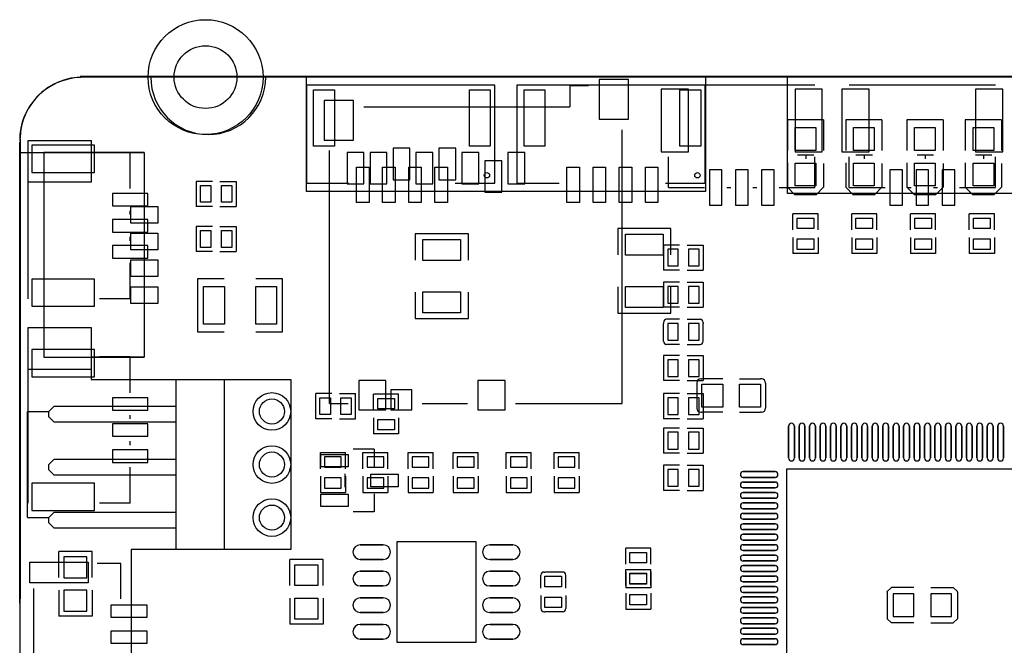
# Model space of a CAD drawing. Extents: x 1330 to 4875, y 412 to 2598.
# Tile 3 of 5: x 1330 to 3184, y 1419 to 2598. Entities that reach past the tile are written whole.
import ezdxf

# ---------------------------------------------------------------- set-up
doc = ezdxf.new("R2010")
doc.units = 9
doc.layers.get('0').update_dxf_attribs({"color": 5})
doc.layers.add('图层1', color=255, linetype='Continuous')

msp = doc.modelspace()

# ---------------------------------------------------------------- linework, layer by layer
at = {"color": 0}
for points in [[(1443.813, 2491.941), (1443.813, 2491.941), (4753.813, 2491.941)], [(1331.1029, 629.0434), (1331.1029, 629.0434), (1330.1029, 2367.1694)]]:
    msp.add_lwpolyline(points, dxfattribs=at)
for points in [[(4760, 2490), (4760, 2490), (1450, 2490)], [(2150, 2290), (2225, 2290), (2225, 2475), (1870, 2475), (1870, 2290), (1950, 2290)], [(2546.338, 2290), (2621.338, 2290), (2621.338, 2475), (2266.338, 2475), (2266.338, 2290), (2346.338, 2290)], [(2366.139, 2473.594), (2366.139, 2473.594), (2366.139, 2434.224)], [(2401.572, 2473.594), (2401.572, 2473.594), (2366.139, 2473.594)], [(2827.793, 2474.923), (2827.793, 2474.923), (2552.2, 2474.923)], [(3167.793, 2474.923), (3167.793, 2474.923), (2892.2, 2474.923)], [(1978.343, 2434.224), (1978.343, 2434.224), (2366.139, 2434.224)], [(2776, 2409.5), (2776, 2409.5), (2776, 2351.5)], [(2844, 2409.5), (2844, 2409.5), (2776, 2409.5)], [(2844, 2409.5), (2844, 2409.5), (2844, 2351.5)], [(2886, 2409.5), (2886, 2409.5), (2886, 2351.5)], [(2954, 2409.5), (2954, 2409.5), (2886, 2409.5)], [(2954, 2409.5), (2954, 2409.5), (2954, 2351.5)], [(3001, 2409.5), (3001, 2409.5), (3001, 2351.5)], [(3069, 2409.5), (3069, 2409.5), (3001, 2409.5)], [(3069, 2409.5), (3069, 2409.5), (3069, 2351.5)], [(3111, 2409.5), (3111, 2409.5), (3111, 2351.5)], [(3179, 2409.5), (3179, 2409.5), (3111, 2409.5)], [(3179, 2409.5), (3179, 2409.5), (3179, 2351.5)], [(2464.564, 1875.169), (2464.564, 1875.169), (2464.564, 2390.917)], [(1330.968, 2372.473), (1330.968, 2372.473), (1330, 640)], [(1345.077, 2347.793), (1345.077, 2347.793), (1345.077, 2072.2)], [(1375.745, 2347.915), (1375.745, 2347.915), (1375.745, 1962.095)], [(1564.725, 2347.915), (1564.725, 2347.915), (1375.745, 2347.915)], [(1537.99, 2347.794), (1537.99, 2347.794), (1480.165, 2347.794)], [(1537.99, 2280.095), (1537.99, 2280.095), (1537.99, 2347.794)], [(1564.745, 2347.915), (1564.745, 2347.915), (1564.745, 1962.095)], [(1913.383, 1875.169), (1913.383, 1875.169), (1913.383, 2351.547)], [(2552.2, 2282.01), (2552.2, 2282.01), (2552.2, 2339.835)], [(2826, 2343), (2826, 2343), (2795, 2343)], [(2810.313, 2343), (2810.313, 2343), (2810.313, 2336.096)], [(2827.794, 2282.01), (2827.794, 2282.01), (2827.794, 2339.835)], [(2892.2, 2282.01), (2892.2, 2282.01), (2892.2, 2339.835)], [(2936, 2343), (2936, 2343), (2905, 2343)], [(2920.313, 2343), (2920.313, 2343), (2920.313, 2336.096)], [(3051, 2343), (3051, 2343), (3020, 2343)], [(3035.313, 2343), (3035.313, 2343), (3035.313, 2336.096)], [(3161, 2343), (3161, 2343), (3130, 2343)], [(3145.313, 2343), (3145.313, 2343), (3145.313, 2336.096)], [(3167.794, 2282.01), (3167.794, 2282.01), (3167.794, 2339.835)], [(2776, 2328.5), (2776, 2328.5), (2776, 2282.5)], [(2844, 2327.5), (2844, 2327.5), (2844, 2282.5)], [(2886, 2328.5), (2886, 2328.5), (2886, 2282.5)], [(2954, 2327.5), (2954, 2327.5), (2954, 2282.5)], [(3001, 2328.5), (3001, 2328.5), (3001, 2282.5)], [(3069, 2327.5), (3069, 2327.5), (3069, 2282.5)], [(3111, 2328.5), (3111, 2328.5), (3111, 2282.5)], [(3179, 2327.5), (3179, 2327.5), (3179, 2282.5)], [(1662.593, 2293.623), (1662.593, 2293.623), (1662.593, 2246.377)], [(1692.908, 2293.623), (1692.908, 2293.623), (1662.593, 2293.623)], [(1707.082, 2293.623), (1707.082, 2293.623), (1737.397, 2293.623)], [(1737.397, 2293.623), (1737.397, 2293.623), (1737.397, 2246.377)], [(2552.2, 2282.01), (2552.2, 2282.01), (2619.895, 2282.01)], [(2661.695, 2282.01), (2661.695, 2282.01), (2669.079, 2282.01)], [(2710.901, 2282.01), (2710.901, 2282.01), (2718.295, 2282.01)], [(2760.095, 2282.01), (2760.095, 2282.01), (2827.794, 2282.01)], [(2844, 2282.5), (2830, 2268.5), (2790, 2268.5), (2776, 2282.5)], [(2954, 2282.5), (2940, 2268.5), (2900, 2268.5), (2886, 2282.5)], [(2892.2, 2282.01), (2892.2, 2282.01), (2959.895, 2282.01)], [(3069, 2282.5), (3055, 2268.5), (3015, 2268.5), (3001, 2282.5)], [(3001.695, 2282.01), (3001.695, 2282.01), (3009.079, 2282.01)], [(3050.901, 2282.01), (3050.901, 2282.01), (3058.295, 2282.01)], [(3100.095, 2282.01), (3100.095, 2282.01), (3167.794, 2282.01)], [(3179, 2282.5), (3165, 2268.5), (3125, 2268.5), (3111, 2282.5)], [(1692.908, 2246.377), (1692.908, 2246.377), (1662.593, 2246.377)], [(1707.082, 2246.377), (1707.082, 2246.377), (1737.397, 2246.377)], [(1537.99, 2230.901), (1537.99, 2230.901), (1537.99, 2238.295)], [(2833.623, 2232.407), (2833.623, 2232.407), (2786.377, 2232.407)], [(2786.377, 2202.092), (2786.377, 2202.092), (2786.377, 2232.407)], [(2833.623, 2202.092), (2833.623, 2202.092), (2833.623, 2232.407)], [(2944.337, 2232.407), (2944.337, 2232.407), (2897.091, 2232.407)], [(2897.091, 2202.092), (2897.091, 2202.092), (2897.091, 2232.407)], [(2944.337, 2202.092), (2944.337, 2202.092), (2944.337, 2232.407)], [(3055.052, 2232.407), (3055.052, 2232.407), (3007.806, 2232.407)], [(3007.806, 2202.092), (3007.806, 2202.092), (3007.806, 2232.407)], [(3055.052, 2202.092), (3055.052, 2202.092), (3055.052, 2232.407)], [(3165.766, 2232.407), (3165.766, 2232.407), (3118.52, 2232.407)], [(3118.52, 2202.092), (3118.52, 2202.092), (3118.52, 2232.407)], [(3165.766, 2202.092), (3165.766, 2202.092), (3165.766, 2232.407)], [(1662.593, 2208.623), (1662.593, 2208.623), (1662.593, 2161.377)], [(1692.908, 2208.623), (1692.908, 2208.623), (1662.593, 2208.623)], [(1707.082, 2208.623), (1707.082, 2208.623), (1737.397, 2208.623)], [(1737.397, 2208.623), (1737.397, 2208.623), (1737.397, 2161.377)], [(1537.99, 2181.695), (1537.99, 2181.695), (1537.99, 2189.079)], [(2175, 2145), (2175, 2195), (2075, 2195), (2075, 2145)], [(2556.338, 2155), (2556.338, 2205), (2456.338, 2205), (2456.338, 2155)], [(2542.603, 2173.623), (2542.603, 2173.623), (2542.603, 2126.377)], [(2572.918, 2173.623), (2572.918, 2173.623), (2542.603, 2173.623)], [(2587.092, 2173.623), (2587.092, 2173.623), (2617.407, 2173.623)], [(2617.407, 2173.623), (2617.407, 2173.623), (2617.407, 2126.377)], [(2786.377, 2187.918), (2786.377, 2187.918), (2786.377, 2157.603)], [(2833.623, 2187.918), (2833.623, 2187.918), (2833.623, 2157.603)], [(2897.091, 2187.918), (2897.091, 2187.918), (2897.091, 2157.603)], [(2944.337, 2187.918), (2944.337, 2187.918), (2944.337, 2157.603)], [(3007.806, 2187.918), (3007.806, 2187.918), (3007.806, 2157.603)], [(3055.052, 2187.918), (3055.052, 2187.918), (3055.052, 2157.603)], [(3118.52, 2187.918), (3118.52, 2187.918), (3118.52, 2157.603)], [(3165.766, 2187.918), (3165.766, 2187.918), (3165.766, 2157.603)], [(1692.908, 2161.377), (1692.908, 2161.377), (1662.593, 2161.377)], [(1707.082, 2161.377), (1707.082, 2161.377), (1737.397, 2161.377)], [(2833.623, 2157.603), (2833.623, 2157.603), (2786.377, 2157.603)], [(2944.337, 2157.603), (2944.337, 2157.603), (2897.091, 2157.603)], [(3055.052, 2157.603), (3055.052, 2157.603), (3007.806, 2157.603)], [(3165.766, 2157.603), (3165.766, 2157.603), (3118.52, 2157.603)], [(1537.99, 2072.2), (1537.99, 2072.2), (1537.99, 2139.895)], [(2572.918, 2126.377), (2572.918, 2126.377), (2542.603, 2126.377)], [(2587.092, 2126.377), (2587.092, 2126.377), (2617.407, 2126.377)], [(1715, 2110), (1665, 2110), (1665, 2010), (1715, 2010)], [(1775, 2010), (1825, 2010), (1825, 2110), (1775, 2110)], [(2542.603, 2103.623), (2542.603, 2103.623), (2542.603, 2056.377)], [(2572.918, 2103.623), (2572.918, 2103.623), (2542.603, 2103.623)], [(2587.092, 2103.623), (2587.092, 2103.623), (2617.407, 2103.623)], [(2617.407, 2103.623), (2617.407, 2103.623), (2617.407, 2056.377)], [(2075, 2085), (2075, 2035), (2175, 2035), (2175, 2085)], [(2456.338, 2095), (2456.338, 2045), (2556.338, 2045), (2556.338, 2095)], [(1537.99, 2072.2), (1537.99, 2072.2), (1480.165, 2072.2)], [(2572.918, 2056.377), (2572.918, 2056.377), (2542.603, 2056.377)], [(2587.092, 2056.377), (2587.092, 2056.377), (2617.407, 2056.377)], [(2542.595, 2027.716), (2542.595, 2027.716), (2542.595, 2025.748)], [(2542.595, 1994.253), (2542.595, 1994.253), (2542.595, 2025.748)], [(2572.91, 2033.625), (2572.91, 2033.625), (2548.504, 2033.625)], [(2587.085, 2033.625), (2587.085, 2033.625), (2611.496, 2033.625)], [(2617.4, 2027.721), (2617.4, 2027.721), (2617.4, 2025.748)], [(2617.4, 1994.253), (2617.4, 1994.253), (2617.4, 2025.748)], [(2542.595, 1992.288), (2542.595, 1992.288), (2542.595, 1994.253)], [(2572.91, 1986.379), (2572.91, 1986.379), (2548.504, 1986.379)], [(2587.085, 1986.379), (2587.085, 1986.379), (2611.496, 1986.379)], [(2617.4, 1992.283), (2617.4, 1992.283), (2617.4, 1994.253)], [(1345.077, 1962.793), (1345.077, 1962.793), (1345.077, 1687.2)], [(1375.745, 1962.095), (1375.745, 1962.095), (1564.725, 1962.095)], [(1537.99, 1962.794), (1537.99, 1962.794), (1480.165, 1962.794)], [(1537.99, 1895.095), (1537.99, 1895.095), (1537.99, 1962.794)], [(2542.603, 1965.288), (2542.603, 1965.288), (2542.603, 1918.042)], [(2572.918, 1965.288), (2572.918, 1965.288), (2542.603, 1965.288)], [(2587.092, 1965.288), (2587.092, 1965.288), (2617.407, 1965.288)], [(2617.407, 1965.288), (2617.407, 1965.288), (2617.407, 1918.042)], [(1625, 1600), (1625, 1920), (1715, 1920), (1715, 1600)], [(2572.918, 1918.042), (2572.918, 1918.042), (2542.603, 1918.042)], [(2587.092, 1918.042), (2587.092, 1918.042), (2617.407, 1918.042)], [(2605.039, 1913.623), (2605.039, 1913.623), (2605.039, 1866.378)], [(2612.913, 1921.497), (2612.913, 1921.497), (2614.882, 1921.497)], [(2654.253, 1921.497), (2654.253, 1921.497), (2614.882, 1921.497)], [(2685.752, 1921.497), (2685.752, 1921.497), (2725.118, 1921.497)], [(2727.087, 1921.497), (2727.087, 1921.497), (2725.118, 1921.497)], [(2734.961, 1913.623), (2734.961, 1913.623), (2734.961, 1866.378)], [(1887.603, 1846.377), (1887.603, 1846.377), (1887.603, 1893.623)], [(1917.918, 1893.623), (1917.918, 1893.623), (1887.603, 1893.623)], [(1932.092, 1893.623), (1932.092, 1893.623), (1962.407, 1893.623)], [(1962.407, 1846.377), (1962.407, 1846.377), (1962.407, 1893.623)], [(2043.623, 1892.407), (2043.623, 1892.407), (1996.377, 1892.407)], [(1996.377, 1862.092), (1996.377, 1862.092), (1996.377, 1892.407)], [(2043.623, 1862.092), (2043.623, 1862.092), (2043.623, 1892.407)], [(2542.603, 1893.623), (2542.603, 1893.623), (2542.603, 1846.377)], [(2572.918, 1893.623), (2572.918, 1893.623), (2542.603, 1893.623)], [(2587.092, 1893.623), (2587.092, 1893.623), (2617.407, 1893.623)], [(2617.407, 1893.623), (2617.407, 1893.623), (2617.407, 1846.377)], [(1913.383, 1875.169), (1913.383, 1875.169), (1948.816, 1875.169)], [(2088.186, 1875.169), (2088.186, 1875.169), (2173.225, 1875.169)], [(2263.776, 1875.169), (2263.776, 1875.169), (2464.564, 1875.169)], [(1345, 1660), (1345, 1860), (1385, 1860)], [(1625, 1840), (1395, 1840), (1385, 1850), (1385, 1860), (1395, 1870), (1625, 1870)], [(2612.914, 1858.503), (2612.914, 1858.503), (2614.882, 1858.503)], [(2654.253, 1858.503), (2654.253, 1858.503), (2614.882, 1858.503)], [(2685.752, 1858.503), (2685.752, 1858.503), (2725.118, 1858.503)], [(2727.086, 1858.503), (2727.086, 1858.503), (2725.118, 1858.503)], [(1537.99, 1845.901), (1537.99, 1845.901), (1537.99, 1853.295)], [(1917.918, 1846.377), (1917.918, 1846.377), (1887.603, 1846.377)], [(1932.092, 1846.377), (1932.092, 1846.377), (1962.407, 1846.377)], [(1996.377, 1847.918), (1996.377, 1847.918), (1996.377, 1817.603)], [(2043.623, 1847.918), (2043.623, 1847.918), (2043.623, 1817.603)], [(2572.918, 1846.377), (2572.918, 1846.377), (2542.603, 1846.377)], [(2587.092, 1846.377), (2587.092, 1846.377), (2617.407, 1846.377)], [(2043.623, 1817.603), (2043.623, 1817.603), (1996.377, 1817.603)], [(2542.603, 1828.623), (2542.603, 1828.623), (2542.603, 1781.377)], [(2572.918, 1828.623), (2572.918, 1828.623), (2542.603, 1828.623)], [(2587.092, 1828.623), (2587.092, 1828.623), (2617.407, 1828.623)], [(2617.407, 1828.623), (2617.407, 1828.623), (2617.407, 1781.377)], [(1537.99, 1796.695), (1537.99, 1796.695), (1537.99, 1804.079)], [(1896.377, 1782.407), (1896.377, 1782.407), (1943.623, 1782.407)], [(1896.377, 1752.092), (1896.377, 1752.092), (1896.377, 1782.407)], [(1943.623, 1752.092), (1943.623, 1752.092), (1943.623, 1782.407)], [(1997.559, 1789.055), (1997.559, 1789.055), (1958.188, 1789.055)], [(1976.377, 1782.407), (1976.377, 1782.407), (2023.623, 1782.407)], [(1976.377, 1752.092), (1976.377, 1752.092), (1976.377, 1782.407)], [(1997.559, 1789.055), (1997.559, 1789.055), (1997.559, 1755.039)], [(2023.623, 1752.092), (2023.623, 1752.092), (2023.623, 1782.407)], [(2061.377, 1782.407), (2061.377, 1782.407), (2108.623, 1782.407)], [(2061.377, 1752.092), (2061.377, 1752.092), (2061.377, 1782.407)], [(2108.623, 1752.092), (2108.623, 1752.092), (2108.623, 1782.407)], [(2146.377, 1782.407), (2146.377, 1782.407), (2193.623, 1782.407)], [(2146.377, 1752.092), (2146.377, 1752.092), (2146.377, 1782.407)], [(2193.623, 1752.092), (2193.623, 1752.092), (2193.623, 1782.407)], [(2246.377, 1782.407), (2246.377, 1782.407), (2293.623, 1782.407)], [(2246.377, 1752.092), (2246.377, 1752.092), (2246.377, 1782.407)], [(2293.623, 1752.092), (2293.623, 1752.092), (2293.623, 1782.407)], [(2336.377, 1782.407), (2336.377, 1782.407), (2383.623, 1782.407)], [(2336.377, 1752.092), (2336.377, 1752.092), (2336.377, 1782.407)], [(2383.623, 1752.092), (2383.623, 1752.092), (2383.623, 1782.407)], [(2572.918, 1781.377), (2572.918, 1781.377), (2542.603, 1781.377)], [(2587.092, 1781.377), (2587.092, 1781.377), (2617.407, 1781.377)], [(1625, 1740), (1395, 1740), (1385, 1750), (1385, 1760), (1395, 1770), (1625, 1770)], [(1537.99, 1687.2), (1537.99, 1687.2), (1537.99, 1754.895)], [(2542.603, 1758.623), (2542.603, 1758.623), (2542.603, 1711.377)], [(2572.918, 1758.623), (2572.918, 1758.623), (2542.603, 1758.623)], [(2587.092, 1758.623), (2587.092, 1758.623), (2617.407, 1758.623)], [(2617.407, 1758.623), (2617.407, 1758.623), (2617.407, 1711.377)], [(1896.377, 1737.918), (1896.377, 1737.918), (1896.377, 1707.603)], [(1942.441, 1742.361), (1942.441, 1742.361), (1942.441, 1717.639)], [(1943.623, 1737.918), (1943.623, 1737.918), (1943.623, 1707.603)], [(1976.377, 1737.918), (1976.377, 1737.918), (1976.377, 1707.603)], [(2023.623, 1737.918), (2023.623, 1737.918), (2023.623, 1707.603)], [(2061.377, 1737.918), (2061.377, 1737.918), (2061.377, 1707.603)], [(2108.623, 1737.918), (2108.623, 1737.918), (2108.623, 1707.603)], [(2146.377, 1737.918), (2146.377, 1737.918), (2146.377, 1707.603)], [(2193.623, 1737.918), (2193.623, 1737.918), (2193.623, 1707.603)], [(2246.377, 1737.918), (2246.377, 1737.918), (2246.377, 1707.603)], [(2293.623, 1737.918), (2293.623, 1737.918), (2293.623, 1707.603)], [(2336.377, 1737.918), (2336.377, 1737.918), (2336.377, 1707.603)], [(2383.623, 1737.918), (2383.623, 1737.918), (2383.623, 1707.603)], [(1896.377, 1707.603), (1896.377, 1707.603), (1943.623, 1707.603)], [(1976.377, 1707.603), (1976.377, 1707.603), (2023.623, 1707.603)], [(2061.377, 1707.603), (2061.377, 1707.603), (2108.623, 1707.603)], [(2146.377, 1707.603), (2146.377, 1707.603), (2193.623, 1707.603)], [(2246.377, 1707.603), (2246.377, 1707.603), (2293.623, 1707.603)], [(2336.377, 1707.603), (2336.377, 1707.603), (2383.623, 1707.603)], [(2572.918, 1711.377), (2572.918, 1711.377), (2542.603, 1711.377)], [(2587.092, 1711.377), (2587.092, 1711.377), (2617.407, 1711.377)], [(1997.559, 1704.961), (1997.559, 1704.961), (1997.559, 1670.945)], [(1625, 1640), (1395, 1640), (1385, 1650), (1385, 1660), (1395, 1670), (1625, 1670)], [(1537.99, 1687.2), (1537.99, 1687.2), (1480.165, 1687.2)], [(1997.559, 1670.945), (1997.559, 1670.945), (1958.188, 1670.945)], [(1345, 1660), (1345, 1660), (1385, 1660)], [(1403.704, 1546.837), (1403.704, 1546.837), (1403.704, 1596.048)], [(1466.698, 1596.048), (1466.698, 1596.048), (1403.704, 1596.048)], [(1466.698, 1546.837), (1466.698, 1546.837), (1466.698, 1596.048)], [(1715, 1600), (1715, 1600), (1624.42, 1600)], [(2518.623, 1602.407), (2518.623, 1602.407), (2471.377, 1602.407)], [(2471.377, 1572.092), (2471.377, 1572.092), (2471.377, 1602.407)], [(2518.623, 1572.092), (2518.623, 1572.092), (2518.623, 1602.407)], [(1901.497, 1581.022), (1901.497, 1581.022), (1838.503, 1581.022)], [(1838.503, 1531.808), (1838.503, 1531.808), (1838.503, 1581.022)], [(1901.497, 1531.808), (1901.497, 1531.808), (1901.497, 1581.022)], [(1520.196, 1573.387), (1520.196, 1573.387), (1476.104, 1573.387)], [(1520.196, 1507.242), (1520.196, 1507.242), (1520.196, 1573.387)], [(2471.377, 1562.397), (2471.377, 1562.397), (2518.623, 1562.397)], [(2471.377, 1532.082), (2471.377, 1532.082), (2471.377, 1562.397)], [(2471.377, 1557.918), (2471.377, 1557.918), (2471.377, 1527.603)], [(2518.623, 1532.082), (2518.623, 1532.082), (2518.623, 1562.397)], [(2518.623, 1557.918), (2518.623, 1557.918), (2518.623, 1527.603)], [(2311.375, 1527.09), (2311.375, 1527.09), (2311.375, 1551.496)], [(2317.284, 1557.405), (2317.284, 1557.405), (2319.252, 1557.405)], [(2350.747, 1557.405), (2350.747, 1557.405), (2319.252, 1557.405)], [(2352.712, 1557.405), (2352.712, 1557.405), (2350.747, 1557.405)], [(2358.621, 1527.09), (2358.621, 1527.09), (2358.621, 1551.496)], [(1356.021, 1526.142), (1356.021, 1526.142), (1356.021, 1293.858)], [(1403.503, 1523.192), (1403.503, 1523.192), (1403.503, 1473.978)], [(1466.497, 1523.192), (1466.497, 1523.192), (1466.497, 1473.978)], [(2518.623, 1527.603), (2518.623, 1527.603), (2471.377, 1527.603)], [(2963.857, 1519.409), (2963.857, 1520.589), (2971.733, 1528.465)], [(3014.248, 1528.464), (3014.248, 1528.464), (2971.733, 1528.465)], [(3045.747, 1528.464), (3045.747, 1528.464), (3088.268, 1528.464)], [(3096.142, 1519.409), (3096.142, 1520.59), (3088.268, 1528.464)], [(1838.704, 1508.163), (1838.704, 1508.163), (1838.704, 1458.952)], [(1901.698, 1508.163), (1901.698, 1508.163), (1901.698, 1458.952)], [(2311.375, 1512.915), (2311.375, 1512.915), (2311.375, 1488.504)], [(2358.621, 1512.915), (2358.621, 1512.915), (2358.621, 1488.504)], [(2471.377, 1517.908), (2471.377, 1517.908), (2471.377, 1487.593)], [(2518.623, 1517.908), (2518.623, 1517.908), (2518.623, 1487.593)], [(2963.857, 1519.409), (2963.857, 1519.409), (2963.857, 1470.591)], [(3096.142, 1519.409), (3096.142, 1519.409), (3096.142, 1470.591)], [(2471.377, 1487.593), (2471.377, 1487.593), (2518.623, 1487.593)], [(1466.497, 1473.978), (1466.497, 1473.978), (1403.503, 1473.978)], [(2317.279, 1482.6), (2317.279, 1482.6), (2319.252, 1482.6)], [(2350.747, 1482.6), (2350.747, 1482.6), (2319.252, 1482.6)], [(2352.717, 1482.6), (2352.717, 1482.6), (2350.747, 1482.6)], [(2963.857, 1470.591), (2963.857, 1469.411), (2971.732, 1461.536)], [(3096.142, 1470.591), (3096.142, 1469.41), (3088.268, 1461.536)], [(1901.698, 1458.952), (1901.698, 1458.952), (1838.704, 1458.952)], [(3014.248, 1461.536), (3014.248, 1461.536), (2971.732, 1461.536)], [(3045.747, 1461.536), (3045.747, 1461.536), (3088.268, 1461.536)]]:
    msp.add_lwpolyline(points)
for points in [[(2476.4, 2485.35), (2421.3, 2485.35), (2421.3, 2410.55), (2476.4, 2410.55)], [(2538.424, 2348.935), (2589.606, 2348.935), (2589.606, 2467.045), (2538.424, 2467.045)], [(2790.394, 2348.935), (2841.576, 2348.935), (2841.576, 2467.045), (2790.394, 2467.045)], [(2878.424, 2348.935), (2929.606, 2348.935), (2929.606, 2467.045), (2878.424, 2467.045)], [(3130.394, 2348.935), (3181.576, 2348.935), (3181.576, 2467.045), (3130.394, 2467.045)], [(1923.031, 2359.842), (1883.661, 2359.842), (1883.661, 2466.142), (1923.031, 2466.142)], [(2216.339, 2359.842), (2176.969, 2359.842), (2176.969, 2466.142), (2216.339, 2466.142)], [(2319.369, 2359.842), (2279.999, 2359.842), (2279.999, 2466.142), (2319.369, 2466.142)], [(2612.677, 2359.842), (2573.307, 2359.842), (2573.307, 2466.142), (2612.677, 2466.142)], [(1958.7, 2446.05), (1903.6, 2446.05), (1903.6, 2371.25), (1958.7, 2371.25)], [(2829.5, 2352), (2790.5, 2352), (2790.5, 2395), (2829.5, 2395)], [(2939.5, 2352), (2900.5, 2352), (2900.5, 2395), (2939.5, 2395)], [(3054.5, 2352), (3015.5, 2352), (3015.5, 2395), (3054.5, 2395)], [(3164.5, 2352), (3125.5, 2352), (3125.5, 2395), (3164.5, 2395)], [(1346.225, 2370.715), (1464.335, 2370.715), (1464.335, 2291.975), (1346.225, 2291.975)], [(1471.065, 2310.394), (1471.065, 2361.576), (1352.955, 2361.576), (1352.955, 2310.394)], [(2064.6, 2355.85), (2033.1, 2355.85), (2033.1, 2296.75), (2064.6, 2296.75)], [(2151.2, 2355.85), (2119.7, 2355.85), (2119.7, 2296.75), (2151.2, 2296.75)], [(1978, 2347.95), (1946.5, 2347.95), (1946.5, 2288.95), (1978, 2288.95)], [(2021.3, 2348.05), (1989.8, 2348.05), (1989.8, 2288.95), (2021.3, 2288.95)], [(2107.9, 2348.05), (2076.4, 2348.05), (2076.4, 2288.95), (2107.9, 2288.95)], [(2194.5, 2348.05), (2163, 2348.05), (2163, 2288.95), (2194.5, 2288.95)], [(2281.1, 2348.05), (2249.6, 2348.05), (2249.6, 2288.95), (2281.1, 2288.95)], [(1987.992, 2253.543), (1964.37, 2253.543), (1964.37, 2320.473), (1987.992, 2320.473)], [(2037.205, 2253.543), (2013.583, 2253.543), (2013.583, 2320.473), (2037.205, 2320.473)], [(2086.417, 2253.543), (2062.795, 2253.543), (2062.795, 2320.473), (2086.417, 2320.473)], [(2135.63, 2253.543), (2112.008, 2253.543), (2112.008, 2320.473), (2135.63, 2320.473)], [(2237.8, 2332.25), (2206.3, 2332.25), (2206.3, 2273.15), (2237.8, 2273.15)], [(2384.33, 2253.543), (2360.708, 2253.543), (2360.708, 2320.473), (2384.33, 2320.473)], [(2433.543, 2253.543), (2409.921, 2253.543), (2409.921, 2320.473), (2433.543, 2320.473)], [(2482.755, 2253.543), (2459.133, 2253.543), (2459.133, 2320.473), (2482.755, 2320.473)], [(2531.968, 2253.543), (2508.346, 2253.543), (2508.346, 2320.473), (2531.968, 2320.473)], [(2829.5, 2285), (2790.5, 2285), (2790.5, 2328), (2829.5, 2328)], [(2939.5, 2285), (2900.5, 2285), (2900.5, 2328), (2939.5, 2328)], [(3054.5, 2285), (3015.5, 2285), (3015.5, 2328), (3054.5, 2328)], [(3164.5, 2285), (3125.5, 2285), (3125.5, 2328), (3164.5, 2328)], [(2652.595, 2315.51), (2628.995, 2315.51), (2628.995, 2248.51), (2652.595, 2248.51)], [(2701.801, 2315.474), (2678.179, 2315.474), (2678.179, 2248.545), (2701.801, 2248.545)], [(2750.995, 2315.51), (2727.395, 2315.51), (2727.395, 2248.51), (2750.995, 2248.51)], [(2992.595, 2315.51), (2968.995, 2315.51), (2968.995, 2248.51), (2992.595, 2248.51)], [(3041.801, 2315.474), (3018.179, 2315.474), (3018.179, 2248.545), (3041.801, 2248.545)], [(3090.995, 2315.51), (3067.395, 2315.51), (3067.395, 2248.51), (3090.995, 2248.51)], [(1670.473, 2285.748), (1690.158, 2285.748), (1690.158, 2254.252), (1670.473, 2254.252)], [(1709.843, 2285.748), (1729.528, 2285.748), (1729.528, 2254.252), (1709.843, 2254.252)], [(1504.49, 2270.995), (1504.49, 2247.395), (1571.49, 2247.395), (1571.49, 2270.995)], [(1539.135, 2246.345), (1590.315, 2246.345), (1590.315, 2214.845), (1539.135, 2214.845)], [(1504.526, 2221.801), (1504.526, 2198.179), (1571.455, 2198.179), (1571.455, 2221.801)], [(2825.748, 2224.527), (2825.748, 2204.842), (2794.252, 2204.842), (2794.252, 2224.527)], [(2936.462, 2224.527), (2936.462, 2204.842), (2904.966, 2204.842), (2904.966, 2224.527)], [(3047.177, 2224.527), (3047.177, 2204.842), (3015.681, 2204.842), (3015.681, 2224.527)], [(3157.891, 2224.527), (3157.891, 2204.842), (3126.395, 2204.842), (3126.395, 2224.527)], [(1539.135, 2195.955), (1590.315, 2195.955), (1590.315, 2164.455), (1539.135, 2164.455)], [(1670.473, 2200.748), (1690.158, 2200.748), (1690.158, 2169.252), (1670.473, 2169.252)], [(1709.843, 2200.748), (1729.528, 2200.748), (1729.528, 2169.252), (1709.843, 2169.252)], [(2470.888, 2154.528), (2470.888, 2193.898), (2541.788, 2193.898), (2541.788, 2154.528)], [(1504.49, 2172.595), (1504.49, 2148.995), (1571.49, 2148.995), (1571.49, 2172.595)], [(2089.55, 2144.528), (2089.55, 2183.898), (2160.45, 2183.898), (2160.45, 2144.528)], [(2825.748, 2185.157), (2825.748, 2165.472), (2794.252, 2165.472), (2794.252, 2185.157)], [(2936.462, 2185.157), (2936.462, 2165.472), (2904.966, 2165.472), (2904.966, 2185.157)], [(3047.177, 2185.157), (3047.177, 2165.472), (3015.681, 2165.472), (3015.681, 2185.157)], [(3157.891, 2185.157), (3157.891, 2165.472), (3126.395, 2165.472), (3126.395, 2185.157)], [(2570.157, 2165.748), (2550.472, 2165.748), (2550.472, 2134.252), (2570.157, 2134.252)], [(2609.527, 2165.748), (2589.842, 2165.748), (2589.842, 2134.252), (2609.527, 2134.252)], [(1539.135, 2145.555), (1590.315, 2145.555), (1590.315, 2114.055), (1539.135, 2114.055)], [(1471.065, 2058.424), (1471.065, 2109.606), (1352.955, 2109.606), (1352.955, 2058.424)], [(2570.157, 2095.748), (2550.472, 2095.748), (2550.472, 2064.252), (2570.157, 2064.252)], [(2609.527, 2095.748), (2589.842, 2095.748), (2589.842, 2064.252), (2609.527, 2064.252)], [(1539.135, 2095.165), (1590.315, 2095.165), (1590.315, 2063.675), (1539.135, 2063.675)], [(1715.472, 2024.55), (1676.102, 2024.55), (1676.102, 2095.45), (1715.472, 2095.45)], [(1813.897, 2024.55), (1774.527, 2024.55), (1774.527, 2095.45), (1813.897, 2095.45)], [(2089.55, 2046.103), (2089.55, 2085.473), (2160.45, 2085.473), (2160.45, 2046.103)], [(2470.888, 2056.103), (2470.888, 2095.473), (2541.788, 2095.473), (2541.788, 2056.103)], [(2550.476, 1994.255), (2570.161, 1994.255), (2570.161, 2025.751), (2550.476, 2025.751)], [(2589.846, 1994.255), (2609.531, 1994.255), (2609.531, 2025.751), (2589.846, 2025.751)], [(1346.225, 2018.025), (1464.335, 2018.025), (1464.335, 1939.285), (1346.225, 1939.285)], [(1471.065, 1925.394), (1471.065, 1976.576), (1352.955, 1976.576), (1352.955, 1925.394)], [(2570.157, 1957.413), (2550.472, 1957.413), (2550.472, 1925.917), (2570.157, 1925.917)], [(2609.527, 1957.413), (2589.842, 1957.413), (2589.842, 1925.917), (2609.527, 1925.917)], [(2019.7, 1918.45), (1968.5, 1918.45), (1968.5, 1863.35), (2019.7, 1863.35)], [(2244.1, 1918.45), (2192.9, 1918.45), (2192.9, 1863.35), (2244.1, 1863.35)], [(2614.883, 1911.654), (2654.253, 1911.654), (2654.253, 1868.346), (2614.883, 1868.346)], [(2685.753, 1911.654), (2725.123, 1911.654), (2725.123, 1868.346), (2685.753, 1868.346)], [(2068.5, 1900.75), (2029.1, 1900.75), (2029.1, 1863.35), (2068.5, 1863.35)], [(1504.49, 1885.995), (1504.49, 1862.395), (1571.49, 1862.395), (1571.49, 1885.995)], [(1915.157, 1854.252), (1895.472, 1854.252), (1895.472, 1885.748), (1915.157, 1885.748)], [(1954.527, 1854.252), (1934.842, 1854.252), (1934.842, 1885.748), (1954.527, 1885.748)], [(2035.748, 1884.527), (2035.748, 1864.842), (2004.252, 1864.842), (2004.252, 1884.527)], [(2570.157, 1885.748), (2550.472, 1885.748), (2550.472, 1854.252), (2570.157, 1854.252)], [(2609.527, 1885.748), (2589.842, 1885.748), (2589.842, 1854.252), (2609.527, 1854.252)], [(1504.526, 1836.801), (1504.526, 1813.179), (1571.455, 1813.179), (1571.455, 1836.801)], [(2035.748, 1845.157), (2035.748, 1825.472), (2004.252, 1825.472), (2004.252, 1845.157)], [(2570.157, 1820.748), (2550.472, 1820.748), (2550.472, 1789.252), (2570.157, 1789.252)], [(2609.527, 1820.748), (2589.842, 1820.748), (2589.842, 1789.252), (2609.527, 1789.252)], [(2778.268, 1832.161), (2778.268, 1832.161), (2778.268, 1772.319)], [(2789.292, 1832.161), (2789.292, 1832.161), (2789.292, 1772.319)], [(2797.948, 1832.161), (2797.948, 1832.161), (2797.948, 1772.319)], [(2808.972, 1832.161), (2808.972, 1832.161), (2808.972, 1772.319)], [(2817.638, 1832.161), (2817.638, 1832.161), (2817.638, 1772.319)], [(2828.662, 1832.161), (2828.662, 1832.161), (2828.662, 1772.319)], [(2837.318, 1832.161), (2837.318, 1832.161), (2837.318, 1772.319)], [(2848.342, 1832.161), (2848.342, 1832.161), (2848.342, 1772.319)], [(2857.008, 1832.161), (2857.008, 1832.161), (2857.008, 1772.319)], [(2868.032, 1832.161), (2868.032, 1832.161), (2868.032, 1772.319)], [(2876.688, 1832.161), (2876.688, 1832.161), (2876.688, 1772.319)], [(2887.712, 1832.161), (2887.712, 1832.161), (2887.712, 1772.319)], [(2896.378, 1832.161), (2896.378, 1832.161), (2896.378, 1772.319)], [(2907.402, 1832.161), (2907.402, 1832.161), (2907.402, 1772.319)], [(2916.058, 1832.161), (2916.058, 1832.161), (2916.058, 1772.319)], [(2927.082, 1832.161), (2927.082, 1832.161), (2927.082, 1772.319)], [(2935.748, 1832.161), (2935.748, 1832.161), (2935.748, 1772.319)], [(2946.772, 1832.161), (2946.772, 1832.161), (2946.772, 1772.319)], [(2955.428, 1832.161), (2955.428, 1832.161), (2955.428, 1772.319)], [(2966.452, 1832.161), (2966.452, 1832.161), (2966.452, 1772.319)], [(2975.118, 1832.161), (2975.118, 1832.161), (2975.118, 1772.319)], [(2986.142, 1832.161), (2986.142, 1832.161), (2986.142, 1772.319)], [(2994.808, 1832.161), (2994.808, 1832.161), (2994.808, 1772.319)], [(3005.832, 1832.161), (3005.832, 1832.161), (3005.832, 1772.319)], [(3014.488, 1832.161), (3014.488, 1832.161), (3014.488, 1772.319)], [(3025.512, 1832.161), (3025.512, 1832.161), (3025.512, 1772.319)], [(3034.178, 1832.161), (3034.178, 1832.161), (3034.178, 1772.319)], [(3045.202, 1832.161), (3045.202, 1832.161), (3045.202, 1772.319)], [(3053.858, 1832.161), (3053.858, 1832.161), (3053.858, 1772.319)], [(3064.882, 1832.161), (3064.882, 1832.161), (3064.882, 1772.319)], [(3073.548, 1832.161), (3073.548, 1832.161), (3073.548, 1772.319)], [(3084.572, 1832.161), (3084.572, 1832.161), (3084.572, 1772.319)], [(3093.228, 1832.161), (3093.228, 1832.161), (3093.228, 1772.319)], [(3104.252, 1832.161), (3104.252, 1832.161), (3104.252, 1772.319)], [(3112.918, 1832.161), (3112.918, 1832.161), (3112.918, 1772.319)], [(3123.942, 1832.161), (3123.942, 1832.161), (3123.942, 1772.319)], [(3132.598, 1832.161), (3132.598, 1832.161), (3132.598, 1772.319)], [(3143.622, 1832.161), (3143.622, 1832.161), (3143.622, 1772.319)], [(3152.288, 1832.161), (3152.288, 1832.161), (3152.288, 1772.319)], [(3163.312, 1832.161), (3163.312, 1832.161), (3163.312, 1772.319)], [(3171.968, 1832.161), (3171.968, 1832.161), (3171.968, 1772.319)], [(3182.992, 1832.161), (3182.992, 1832.161), (3182.992, 1772.319)], [(1504.49, 1787.595), (1504.49, 1763.995), (1571.49, 1763.995), (1571.49, 1787.595)], [(1897.166, 1779.213), (1948.347, 1779.213), (1948.347, 1755.591), (1897.166, 1755.591)], [(1904.252, 1774.527), (1904.252, 1754.842), (1935.748, 1754.842), (1935.748, 1774.527)], [(1984.252, 1774.527), (1984.252, 1754.842), (2015.748, 1754.842), (2015.748, 1774.527)], [(2069.252, 1774.527), (2069.252, 1754.842), (2100.748, 1754.842), (2100.748, 1774.527)], [(2154.252, 1774.527), (2154.252, 1754.842), (2185.748, 1754.842), (2185.748, 1774.527)], [(2254.252, 1774.527), (2254.252, 1754.842), (2285.748, 1754.842), (2285.748, 1774.527)], [(2344.252, 1774.527), (2344.252, 1754.842), (2375.748, 1754.842), (2375.748, 1774.527)], [(2570.157, 1750.748), (2550.472, 1750.748), (2550.472, 1719.252), (2570.157, 1719.252)], [(2609.527, 1750.748), (2589.842, 1750.748), (2589.842, 1719.252), (2609.527, 1719.252)], [(2752.681, 1746.732), (2752.681, 1746.732), (2692.839, 1746.732)], [(2773.937, 1751.063), (2773.937, 1258.937), (3266.063, 1258.937), (3266.063, 1751.063), (2773.937, 1751.063)], [(1904.252, 1735.157), (1904.252, 1715.472), (1935.748, 1715.472), (1935.748, 1735.157)], [(1984.252, 1735.157), (1984.252, 1715.472), (2015.748, 1715.472), (2015.748, 1735.157)], [(1991.654, 1741.811), (2042.835, 1741.811), (2042.835, 1718.189), (1991.654, 1718.189)], [(2069.252, 1735.157), (2069.252, 1715.472), (2100.748, 1715.472), (2100.748, 1735.157)], [(2154.252, 1735.157), (2154.252, 1715.472), (2185.748, 1715.472), (2185.748, 1735.157)], [(2254.252, 1735.157), (2254.252, 1715.472), (2285.748, 1715.472), (2285.748, 1735.157)], [(2344.252, 1735.157), (2344.252, 1715.472), (2375.748, 1715.472), (2375.748, 1735.157)], [(2752.681, 1735.708), (2752.681, 1735.708), (2692.839, 1735.708)], [(2752.681, 1727.052), (2752.681, 1727.052), (2692.839, 1727.052)], [(1471.065, 1673.424), (1471.065, 1724.606), (1352.955, 1724.606), (1352.955, 1673.424)], [(2752.681, 1716.028), (2752.681, 1716.028), (2692.839, 1716.028)], [(2752.681, 1707.362), (2752.681, 1707.362), (2692.839, 1707.362)], [(1897.166, 1704.409), (1948.347, 1704.409), (1948.347, 1680.787), (1897.166, 1680.787)], [(2752.681, 1696.338), (2752.681, 1696.338), (2692.839, 1696.338)], [(2752.681, 1687.682), (2752.681, 1687.682), (2692.839, 1687.682)], [(2752.681, 1676.658), (2752.681, 1676.658), (2692.839, 1676.658)], [(2752.681, 1667.992), (2752.681, 1667.992), (2692.839, 1667.992)], [(2752.681, 1656.968), (2752.681, 1656.968), (2692.839, 1656.968)], [(2752.681, 1648.312), (2752.681, 1648.312), (2692.839, 1648.312)], [(2752.681, 1637.288), (2752.681, 1637.288), (2692.839, 1637.288)], [(2059.88, 1425.51), (2190, 1425.51), (2190, 1614.49), (2040, 1614.49), (2040, 1425.51), (2059.88, 1425.51)], [(2752.681, 1628.622), (2752.681, 1628.622), (2692.839, 1628.622)], [(2752.681, 1617.598), (2752.681, 1617.598), (2692.839, 1617.598)], [(1971.3465, 1608.7795), (1971.3465, 1608.7795), (2014.6535, 1608.7795)], [(2215.3465, 1608.7795), (2215.3465, 1608.7795), (2258.6535, 1608.7795)], [(2752.681, 1608.942), (2752.681, 1608.942), (2692.839, 1608.942)], [(2752.681, 1597.918), (2752.681, 1597.918), (2692.839, 1597.918)], [(1459.172, 1576.336), (1459.172, 1536.966), (1348.935, 1536.966), (1348.935, 1576.336)], [(1456.654, 1546.814), (1456.654, 1586.184), (1413.346, 1586.184), (1413.346, 1546.814)], [(1971.3465, 1581.2205), (1971.3465, 1581.2205), (2014.6535, 1581.2205)], [(2215.3465, 1581.2205), (2215.3465, 1581.2205), (2258.6535, 1581.2205)], [(2510.748, 1594.527), (2510.748, 1574.842), (2479.252, 1574.842), (2479.252, 1594.527)], [(2752.681, 1589.252), (2752.681, 1589.252), (2692.839, 1589.252)], [(2752.681, 1578.228), (2752.681, 1578.228), (2692.839, 1578.228)], [(1891.654, 1571.178), (1891.654, 1531.808), (1848.346, 1531.808), (1848.346, 1571.178)], [(1971.3465, 1558.7795), (1971.3465, 1558.7795), (2014.6535, 1558.7795)], [(2215.3465, 1558.7795), (2215.3465, 1558.7795), (2258.6535, 1558.7795)], [(2752.681, 1569.572), (2752.681, 1569.572), (2692.839, 1569.572)], [(2752.681, 1558.548), (2752.681, 1558.548), (2692.839, 1558.548)], [(2350.745, 1549.524), (2350.745, 1529.839), (2319.249, 1529.839), (2319.249, 1549.524)], [(2510.748, 1555.157), (2510.748, 1535.472), (2479.252, 1535.472), (2479.252, 1555.157)], [(2479.252, 1534.843), (2479.252, 1554.528), (2510.748, 1554.528), (2510.748, 1534.843)], [(2752.681, 1549.882), (2752.681, 1549.882), (2692.839, 1549.882)], [(1456.654, 1483.822), (1456.654, 1523.192), (1413.346, 1523.192), (1413.346, 1483.822)], [(1971.3465, 1531.2205), (1971.3465, 1531.2205), (2014.6535, 1531.2205)], [(2215.3465, 1531.2205), (2215.3465, 1531.2205), (2258.6535, 1531.2205)], [(2752.681, 1538.858), (2752.681, 1538.858), (2692.839, 1538.858)], [(2752.681, 1530.202), (2752.681, 1530.202), (2692.839, 1530.202)], [(1891.654, 1508.186), (1891.654, 1468.816), (1848.346, 1468.816), (1848.346, 1508.186)], [(1971.3465, 1508.7795), (1971.3465, 1508.7795), (2014.6535, 1508.7795)], [(2215.3465, 1508.7795), (2215.3465, 1508.7795), (2258.6535, 1508.7795)], [(2350.745, 1510.154), (2350.745, 1490.469), (2319.249, 1490.469), (2319.249, 1510.154)], [(2479.252, 1495.473), (2479.252, 1515.158), (2510.748, 1515.158), (2510.748, 1495.473)], [(2752.681, 1519.178), (2752.681, 1519.178), (2692.839, 1519.178)], [(2752.681, 1510.512), (2752.681, 1510.512), (2692.839, 1510.512)], [(3014.247, 1516.654), (2974.877, 1516.654), (2974.877, 1473.346), (3014.247, 1473.346)], [(3085.117, 1516.654), (3045.747, 1516.654), (3045.747, 1473.346), (3085.117, 1473.346)], [(1569.408, 1495.632), (1569.408, 1472.01), (1502.478, 1472.01), (1502.478, 1495.632)], [(2752.681, 1499.488), (2752.681, 1499.488), (2692.839, 1499.488)], [(2752.681, 1490.832), (2752.681, 1490.832), (2692.839, 1490.832)], [(1971.3465, 1481.2205), (1971.3465, 1481.2205), (2014.6535, 1481.2205)], [(2215.3465, 1481.2205), (2215.3465, 1481.2205), (2258.6535, 1481.2205)], [(2752.681, 1479.808), (2752.681, 1479.808), (2692.839, 1479.808)], [(2752.681, 1471.142), (2752.681, 1471.142), (2692.839, 1471.142)], [(1971.3465, 1458.7795), (1971.3465, 1458.7795), (2014.6535, 1458.7795)], [(2215.3465, 1458.7795), (2215.3465, 1458.7795), (2258.6535, 1458.7795)], [(2752.681, 1460.118), (2752.681, 1460.118), (2692.839, 1460.118)], [(2752.681, 1451.452), (2752.681, 1451.452), (2692.839, 1451.452)], [(1569.408, 1446.419), (1569.408, 1422.797), (1502.478, 1422.797), (1502.478, 1446.419)], [(1971.3465, 1431.2205), (1971.3465, 1431.2205), (2014.6535, 1431.2205)], [(2215.3465, 1431.2205), (2215.3465, 1431.2205), (2258.6535, 1431.2205)], [(2752.681, 1440.428), (2752.681, 1440.428), (2692.839, 1440.428)], [(2752.681, 1431.772), (2752.681, 1431.772), (2692.839, 1431.772)], [(2752.681, 1420.748), (2752.681, 1420.748), (2692.839, 1420.748)]]:
    msp.add_lwpolyline(points, close=True)
for centre, radius in [((1680, 2490), 108.2675), ((1680, 2490), 59.055), ((2210, 2305), 5), ((2606.34, 2305), 5), ((1805, 1860), 35.433), ((1805, 1860), 23.62), ((1805, 1760), 35.433), ((1805, 1760), 23.62), ((1805, 1660), 35.433), ((1805, 1660), 23.62)]:
    msp.add_circle(centre, radius)
for centre, radius, start, end in [((1448.2068, 2371.248), 118.11, 91.4845185, 180.5843884), ((1685.1029, 2490.0434), 108.2675, 180, 0)]:
    msp.add_arc(centre, radius, start, end, dxfattribs=at)
for centre, radius, start, end in [((1448.7964, 2371.9511), 118.11, 89.4156116, 178.5154815), ((2548.504, 2027.716), 5.909, 90, 180), ((2611.496, 2027.721), 5.904, 360, 90), ((2548.504, 1992.288), 5.909, 180, 270), ((2611.496, 1992.283), 5.904, 270, 0), ((2612.913, 1913.623), 7.874, 90, 180), ((2727.087, 1913.623), 7.874, 0, 90), ((2612.914, 1866.378), 7.875, 180, 270), ((2727.086, 1866.378), 7.875, 270, 0), ((2783.78, 1832.161), 5.512, 360, 180), ((2803.46, 1832.161), 5.512, 360, 180), ((2823.15, 1832.161), 5.512, 360, 180), ((2842.83, 1832.161), 5.512, 360, 180), ((2862.52, 1832.161), 5.512, 360, 180), ((2882.2, 1832.161), 5.512, 360, 180), ((2901.89, 1832.161), 5.512, 360, 180), ((2921.57, 1832.161), 5.512, 360, 180), ((2941.26, 1832.161), 5.512, 360, 180), ((2960.94, 1832.161), 5.512, 360, 180), ((2980.63, 1832.161), 5.512, 360, 180), ((3000.32, 1832.161), 5.512, 360, 180), ((3020, 1832.161), 5.512, 360, 180), ((3039.69, 1832.161), 5.512, 360, 180), ((3059.37, 1832.161), 5.512, 360, 180), ((3079.06, 1832.161), 5.512, 360, 180), ((3098.74, 1832.161), 5.512, 360, 180), ((3118.43, 1832.161), 5.512, 360, 180), ((3138.11, 1832.161), 5.512, 360, 180), ((3157.8, 1832.161), 5.512, 360, 180), ((3177.48, 1832.161), 5.512, 360, 180), ((2783.78, 1772.319), 5.512, 180, 360), ((2803.46, 1772.319), 5.512, 180, 360), ((2823.15, 1772.319), 5.512, 180, 360), ((2842.83, 1772.319), 5.512, 180, 360), ((2862.52, 1772.319), 5.512, 180, 360), ((2882.2, 1772.319), 5.512, 180, 360), ((2901.89, 1772.319), 5.512, 180, 360), ((2921.57, 1772.319), 5.512, 180, 360), ((2941.26, 1772.319), 5.512, 180, 360), ((2960.94, 1772.319), 5.512, 180, 360), ((2980.63, 1772.319), 5.512, 180, 360), ((3000.32, 1772.319), 5.512, 180, 360), ((3020, 1772.319), 5.512, 180, 360), ((3039.69, 1772.319), 5.512, 180, 360), ((3059.37, 1772.319), 5.512, 180, 360), ((3079.06, 1772.319), 5.512, 180, 360), ((3098.74, 1772.319), 5.512, 180, 360), ((3118.43, 1772.319), 5.512, 180, 360), ((3138.11, 1772.319), 5.512, 180, 360), ((3157.8, 1772.319), 5.512, 180, 360), ((3177.48, 1772.319), 5.512, 180, 360), ((2692.839, 1741.22), 5.512, 90, 270), ((2752.681, 1741.22), 5.512, 270, 90), ((2692.839, 1721.54), 5.512, 90, 270), ((2752.681, 1721.54), 5.512, 270, 90), ((2692.839, 1701.85), 5.512, 90, 270), ((2752.681, 1701.85), 5.512, 270, 90), ((2692.839, 1682.17), 5.512, 90, 270), ((2752.681, 1682.17), 5.512, 270, 90), ((2692.839, 1662.48), 5.512, 90, 270), ((2752.681, 1662.48), 5.512, 270, 90), ((2692.839, 1642.8), 5.512, 90, 270), ((2752.681, 1642.8), 5.512, 270, 90), ((2692.839, 1623.11), 5.512, 90, 270), ((2752.681, 1623.11), 5.512, 270, 90), ((1971.3465, 1595), 13.7795, 450, 270), ((2014.6535, 1595), 13.7795, 270, 450), ((2215.3465, 1595), 13.7795, 450, 270), ((2258.6535, 1595), 13.7795, 270, 450), ((2692.839, 1603.43), 5.512, 90, 270), ((2752.681, 1603.43), 5.512, 270, 90), ((2692.839, 1583.74), 5.512, 90, 270), ((2752.681, 1583.74), 5.512, 270, 90), ((1971.3465, 1545), 13.7795, 450, 270), ((2014.6535, 1545), 13.7795, 270, 450), ((2215.3465, 1545), 13.7795, 450, 270), ((2258.6535, 1545), 13.7795, 270, 450), ((2692.839, 1564.06), 5.512, 90, 270), ((2752.681, 1564.06), 5.512, 270, 90), ((2317.284, 1551.496), 5.909, 90, 180), ((2352.712, 1551.496), 5.909, 0, 90), ((2692.839, 1544.37), 5.512, 90, 270), ((2752.681, 1544.37), 5.512, 270, 90), ((2692.839, 1524.69), 5.512, 90, 270), ((2752.681, 1524.69), 5.512, 270, 90), ((1971.3465, 1495), 13.7795, 450, 270), ((2014.6535, 1495), 13.7795, 270, 450), ((2215.3465, 1495), 13.7795, 450, 270), ((2258.6535, 1495), 13.7795, 270, 450), ((2692.839, 1505), 5.512, 90, 270), ((2752.681, 1505), 5.512, 270, 90), ((2317.279, 1488.504), 5.904, 180, 270), ((2352.717, 1488.504), 5.904, 270, 0), ((2692.839, 1485.32), 5.512, 90, 270), ((2752.681, 1485.32), 5.512, 270, 90), ((2692.839, 1465.63), 5.512, 90, 270), ((2752.681, 1465.63), 5.512, 270, 90), ((1971.3465, 1445), 13.7795, 450, 270), ((2014.6535, 1445), 13.7795, 270, 450), ((2215.3465, 1445), 13.7795, 450, 270), ((2258.6535, 1445), 13.7795, 270, 450), ((2692.839, 1445.94), 5.512, 90, 270), ((2752.681, 1445.94), 5.512, 270, 90), ((2692.839, 1426.26), 5.512, 90, 270), ((2752.681, 1426.26), 5.512, 270, 90)]:
    msp.add_arc(centre, radius, start, end)
at = {"layer": '图层1'}
for p, q in [((1330.114, 2347.915), (1564.745, 2347.915)), ((1564.745, 2347.915), (1564.745, 1962.095)), ((1564.745, 1962.095), (1464.335, 1962.095)), ((1464.335, 1962.095), (1464.335, 1920)), ((1464.335, 1920), (1715, 1920)), ((1715, 1920), (1840.5304, 1920)), ((1840.5304, 1920), (1840.5304, 1600)), ((1840.5304, 1600), (1540.169, 1600)), ((1540.169, 1600), (1540.169, 675.828))]:
    msp.add_line(p, q, dxfattribs=at)
for points in [[(1870, 2491.941), (2621.4527, 2491.941), (2621.4527, 2274.2331), (1870, 2274.2331)], [(2776, 2491.941), (3936.57, 2491.941), (3936.57, 2270.6402), (2776, 2270.6402)]]:
    msp.add_lwpolyline(points, close=True, dxfattribs=at)

doc.saveas('drawing.dxf')
